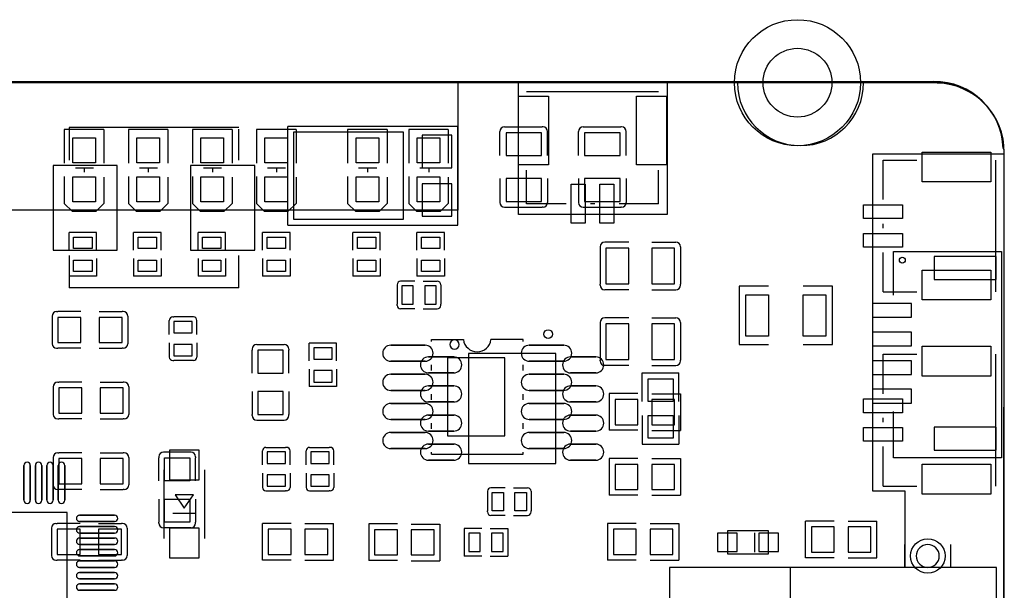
# Model space of a CAD drawing. Extents: x 1330 to 4875, y 412 to 2598.
# Tile 5 of 5: x 3184 to 4875, y 1618 to 2598. Entities that reach past the tile are written whole.
import ezdxf

# ---------------------------------------------------------------- set-up
doc = ezdxf.new("R2010")
doc.units = 9
doc.layers.get('0').update_dxf_attribs({"color": 5})
doc.layers.add('图层1', color=255, linetype='Continuous')

msp = doc.modelspace()

# ---------------------------------------------------------------- linework, layer by layer
at = {"color": 0}
for points in [[(1443.813, 2491.941), (1443.813, 2491.941), (4753.813, 2491.941)], [(4874.1349, 2372.5164), (4874.1349, 2372.5164), (4875.1029, 640.0434)]]:
    msp.add_lwpolyline(points, dxfattribs=at)
for points in [[(4760, 2490), (4760, 2490), (1450, 2490)], [(4054.843, 2474.923), (4054.843, 2474.923), (4281.216, 2474.923)], [(3261, 2409.5), (3261, 2409.5), (3261, 2351.5)], [(3329, 2409.5), (3329, 2409.5), (3261, 2409.5)], [(3560.669, 2412.795), (3560.669, 2412.795), (3269.331, 2412.795)], [(3269.331, 2412.795), (3269.331, 2412.795), (3269.331, 2356.935)], [(3329, 2409.5), (3329, 2409.5), (3329, 2351.5)], [(3371, 2409.5), (3371, 2409.5), (3371, 2351.5)], [(3439, 2409.5), (3439, 2409.5), (3371, 2409.5)], [(3439, 2409.5), (3439, 2409.5), (3439, 2351.5)], [(3481, 2409.5), (3481, 2409.5), (3481, 2351.5)], [(3549, 2409.5), (3549, 2409.5), (3481, 2409.5)], [(3549, 2409.5), (3549, 2409.5), (3549, 2351.5)], [(3560.669, 2356.935), (3560.669, 2356.935), (3560.669, 2410)], [(3591, 2409.5), (3591, 2409.5), (3591, 2351.5)], [(3659, 2409.5), (3659, 2409.5), (3591, 2409.5)], [(3644.596, 2245.355), (3644.596, 2245.355), (3644.596, 2414.645)], [(3936.9, 2414.645), (3936.9, 2414.645), (3644.9, 2414.645)], [(3659, 2409.5), (3659, 2409.5), (3659, 2351.5)], [(3747.429, 2409.5), (3747.429, 2409.5), (3747.429, 2351.5)], [(3815.429, 2409.5), (3815.429, 2409.5), (3747.429, 2409.5)], [(3815.429, 2409.5), (3815.429, 2409.5), (3815.429, 2351.5)], [(3852.429, 2409.5), (3852.429, 2409.5), (3852.429, 2351.5)], [(3920.429, 2409.5), (3920.429, 2409.5), (3852.429, 2409.5)], [(3920.429, 2409.5), (3920.429, 2409.5), (3920.429, 2351.5)], [(3936.9, 2245.355), (3936.9, 2245.355), (3936.9, 2414.645)], [(4009.055, 2364.685), (4009.055, 2364.685), (4009.055, 2406.023)], [(4016.931, 2413.899), (4016.931, 2413.899), (4018.503, 2413.899)], [(4017.719, 2413.899), (4017.719, 2413.899), (4018.503, 2413.899)], [(4018.503, 2413.899), (4018.503, 2413.899), (4081.497, 2413.898)], [(4083.07, 2413.898), (4083.07, 2413.898), (4081.497, 2413.898)], [(4090.945, 2364.685), (4090.945, 2364.685), (4090.945, 2406.023)], [(4144.055, 2364.683), (4144.055, 2364.683), (4144.055, 2406.021)], [(4151.931, 2413.897), (4151.931, 2413.897), (4153.503, 2413.897)], [(4152.719, 2413.897), (4152.719, 2413.897), (4153.503, 2413.897)], [(4153.503, 2413.897), (4153.503, 2413.897), (4216.497, 2413.896)], [(4218.07, 2413.896), (4218.07, 2413.896), (4216.497, 2413.896)], [(4225.945, 2364.683), (4225.945, 2364.683), (4225.945, 2406.021)], [(4874, 629), (4874, 629), (4875, 2367.126)], [(4667.01, 2289.245), (4667.01, 2289.245), (4667.01, 2356.93)], [(4667.01, 2356.93), (4667.01, 2356.93), (4724.835, 2356.93)], [(4859.923, 2356.929), (4859.923, 2356.929), (4859.923, 2130.556)], [(3311, 2343), (3311, 2343), (3280, 2343)], [(3295.313, 2343), (3295.313, 2343), (3295.313, 2336.096)], [(3421, 2343), (3421, 2343), (3390, 2343)], [(3405.313, 2343), (3405.313, 2343), (3405.313, 2336.096)], [(3531, 2343), (3531, 2343), (3500, 2343)], [(3515.313, 2343), (3515.313, 2343), (3515.313, 2336.096)], [(3641, 2343), (3641, 2343), (3610, 2343)], [(3625.313, 2343), (3625.313, 2343), (3625.313, 2336.096)], [(3797.429, 2343), (3797.429, 2343), (3766.429, 2343)], [(3781.742, 2343), (3781.742, 2343), (3781.742, 2336.096)], [(3902.429, 2343), (3902.429, 2343), (3871.429, 2343)], [(3886.742, 2343), (3886.742, 2343), (3886.742, 2336.096)], [(4054.842, 2282.01), (4054.842, 2282.01), (4054.842, 2339.835)], [(4281.216, 2282.01), (4281.216, 2282.01), (4281.216, 2339.835)], [(3261, 2328.5), (3261, 2328.5), (3261, 2282.5)], [(3329, 2327.5), (3329, 2327.5), (3329, 2282.5)], [(3371, 2328.5), (3371, 2328.5), (3371, 2282.5)], [(3439, 2327.5), (3439, 2327.5), (3439, 2282.5)], [(3481, 2328.5), (3481, 2328.5), (3481, 2282.5)], [(3549, 2327.5), (3549, 2327.5), (3549, 2282.5)], [(3591, 2328.5), (3591, 2328.5), (3591, 2282.5)], [(3659, 2327.5), (3659, 2327.5), (3659, 2282.5)], [(3747.429, 2328.5), (3747.429, 2328.5), (3747.429, 2282.5)], [(3815.429, 2327.5), (3815.429, 2327.5), (3815.429, 2282.5)], [(3852.429, 2328.5), (3852.429, 2328.5), (3852.429, 2282.5)], [(3920.429, 2327.5), (3920.429, 2327.5), (3920.429, 2282.5)], [(4009.055, 2325.315), (4009.055, 2325.315), (4009.055, 2283.977)], [(4090.945, 2325.315), (4090.945, 2325.315), (4090.945, 2283.977)], [(4144.055, 2325.313), (4144.055, 2325.313), (4144.055, 2283.975)], [(4225.945, 2325.313), (4225.945, 2325.313), (4225.945, 2283.975)], [(3329, 2282.5), (3315, 2268.5), (3275, 2268.5), (3261, 2282.5)], [(3439, 2282.5), (3425, 2268.5), (3385, 2268.5), (3371, 2282.5)], [(3549, 2282.5), (3535, 2268.5), (3495, 2268.5), (3481, 2282.5)], [(3659, 2282.5), (3645, 2268.5), (3605, 2268.5), (3591, 2282.5)], [(3815.429, 2282.5), (3801.429, 2268.5), (3761.429, 2268.5), (3747.429, 2282.5)], [(3920.429, 2282.5), (3906.429, 2268.5), (3866.429, 2268.5), (3852.429, 2282.5)], [(4016.931, 2276.101), (4016.931, 2276.101), (4018.503, 2276.101)], [(4018.503, 2276.101), (4018.503, 2276.101), (4081.496, 2276.101)], [(4122.527, 2282.01), (4122.527, 2282.01), (4054.842, 2282.01)], [(4083.069, 2276.101), (4083.069, 2276.101), (4081.496, 2276.101)], [(4151.931, 2276.099), (4151.931, 2276.099), (4153.503, 2276.099)], [(4153.503, 2276.099), (4153.503, 2276.099), (4216.496, 2276.099)], [(4171.727, 2282.01), (4171.727, 2282.01), (4164.327, 2282.01)], [(4281.216, 2282.01), (4281.216, 2282.01), (4213.527, 2282.01)], [(4218.069, 2276.099), (4218.069, 2276.099), (4216.496, 2276.099)], [(3316.48, 2232.407), (3316.48, 2232.407), (3269.234, 2232.407)], [(3269.234, 2202.092), (3269.234, 2202.092), (3269.234, 2232.407)], [(3316.48, 2202.092), (3316.48, 2202.092), (3316.48, 2232.407)], [(3427.194, 2232.407), (3427.194, 2232.407), (3379.948, 2232.407)], [(3379.948, 2202.092), (3379.948, 2202.092), (3379.948, 2232.407)], [(3427.194, 2202.092), (3427.194, 2202.092), (3427.194, 2232.407)], [(3537.909, 2232.407), (3537.909, 2232.407), (3490.663, 2232.407)], [(3490.663, 2202.092), (3490.663, 2202.092), (3490.663, 2232.407)], [(3537.909, 2202.092), (3537.909, 2202.092), (3537.909, 2232.407)], [(3648.623, 2232.407), (3648.623, 2232.407), (3601.377, 2232.407)], [(3601.377, 2202.092), (3601.377, 2202.092), (3601.377, 2232.407)], [(3644.57, 2245.355), (3644.57, 2245.355), (3936.57, 2245.355)], [(3648.623, 2202.092), (3648.623, 2202.092), (3648.623, 2232.407)], [(3803.623, 2232.407), (3803.623, 2232.407), (3756.377, 2232.407)], [(3756.377, 2202.092), (3756.377, 2202.092), (3756.377, 2232.407)], [(3803.623, 2202.092), (3803.623, 2202.092), (3803.623, 2232.407)], [(3913.623, 2232.407), (3913.623, 2232.407), (3866.377, 2232.407)], [(3866.377, 2202.092), (3866.377, 2202.092), (3866.377, 2232.407)], [(3913.623, 2202.092), (3913.623, 2202.092), (3913.623, 2232.407)], [(4667.01, 2240.045), (4667.01, 2240.045), (4667.01, 2247.445)], [(4230.315, 2215.945), (4230.315, 2215.945), (4188.977, 2215.945)], [(4269.685, 2215.945), (4269.685, 2215.945), (4311.023, 2215.945)], [(4181.101, 2208.069), (4181.101, 2208.069), (4181.101, 2206.497)], [(4181.101, 2206.497), (4181.101, 2206.497), (4181.101, 2143.504)], [(4318.899, 2206.497), (4318.899, 2206.497), (4318.898, 2143.503)], [(4318.899, 2208.069), (4318.899, 2208.069), (4318.899, 2206.497)], [(4318.899, 2207.281), (4318.899, 2207.281), (4318.899, 2206.497)], [(4667.01, 2130.556), (4667.01, 2130.556), (4667.01, 2198.245)], [(4685, 2125), (4685, 2200), (4870, 2200), (4870, 1845), (4685, 1845), (4685, 1925)], [(3269.234, 2187.918), (3269.234, 2187.918), (3269.234, 2157.603)], [(3269.331, 2193.065), (3269.331, 2193.065), (3269.331, 2137.205)], [(3316.48, 2187.918), (3316.48, 2187.918), (3316.48, 2157.603)], [(3379.948, 2187.918), (3379.948, 2187.918), (3379.948, 2157.603)], [(3427.194, 2187.918), (3427.194, 2187.918), (3427.194, 2157.603)], [(3490.663, 2187.918), (3490.663, 2187.918), (3490.663, 2157.603)], [(3537.909, 2187.918), (3537.909, 2187.918), (3537.909, 2157.603)], [(3560.669, 2137.205), (3560.669, 2137.205), (3560.669, 2193.065)], [(3601.377, 2187.918), (3601.377, 2187.918), (3601.377, 2157.603)], [(3648.623, 2187.918), (3648.623, 2187.918), (3648.623, 2157.603)], [(3756.377, 2187.918), (3756.377, 2187.918), (3756.377, 2157.603)], [(3803.623, 2187.918), (3803.623, 2187.918), (3803.623, 2157.603)], [(3866.377, 2187.918), (3866.377, 2187.918), (3866.377, 2157.603)], [(3913.623, 2187.918), (3913.623, 2187.918), (3913.623, 2157.603)], [(3316.48, 2157.603), (3316.48, 2157.603), (3269.234, 2157.603)], [(3427.194, 2157.603), (3427.194, 2157.603), (3379.948, 2157.603)], [(3537.909, 2157.603), (3537.909, 2157.603), (3490.663, 2157.603)], [(3648.623, 2157.603), (3648.623, 2157.603), (3601.377, 2157.603)], [(3803.623, 2157.603), (3803.623, 2157.603), (3756.377, 2157.603)], [(3862.915, 2148.621), (3862.915, 2148.621), (3838.504, 2148.621)], [(3913.623, 2157.603), (3913.623, 2157.603), (3866.377, 2157.603)], [(3877.09, 2148.621), (3877.09, 2148.621), (3901.496, 2148.621)], [(3560.669, 2137.205), (3560.669, 2137.205), (3269.331, 2137.205)], [(3832.6, 2142.717), (3832.6, 2142.717), (3832.6, 2140.747)], [(3832.6, 2140.747), (3832.6, 2140.747), (3832.6, 2109.252)], [(3907.405, 2142.712), (3907.405, 2142.712), (3907.405, 2140.747)], [(3907.405, 2140.747), (3907.405, 2140.747), (3907.405, 2109.252)], [(4181.101, 2141.931), (4181.101, 2141.931), (4181.101, 2143.504)], [(4230.315, 2134.055), (4230.315, 2134.055), (4188.977, 2134.055)], [(4269.685, 2134.055), (4269.685, 2134.055), (4311.023, 2134.055)], [(4318.898, 2141.93), (4318.898, 2141.93), (4318.898, 2143.503)], [(4470, 2140), (4420, 2140), (4420, 2040), (4470, 2040)], [(4530, 2040), (4580, 2040), (4580, 2140), (4530, 2140)], [(4667.01, 2130.556), (4667.01, 2130.556), (4724.835, 2130.556)], [(3247.913, 2096.497), (3247.913, 2096.497), (3249.882, 2096.497)], [(3289.248, 2096.497), (3289.248, 2096.497), (3249.882, 2096.497)], [(3320.747, 2096.497), (3320.747, 2096.497), (3360.118, 2096.497)], [(3362.087, 2096.497), (3362.087, 2096.497), (3360.118, 2096.497)], [(3832.6, 2107.279), (3832.6, 2107.279), (3832.6, 2109.252)], [(3862.915, 2101.375), (3862.915, 2101.375), (3838.504, 2101.375)], [(3877.09, 2101.375), (3877.09, 2101.375), (3901.496, 2101.375)], [(3907.405, 2107.284), (3907.405, 2107.284), (3907.405, 2109.252)], [(3240.039, 2088.623), (3240.039, 2088.623), (3240.039, 2041.378)], [(3369.961, 2088.623), (3369.961, 2088.623), (3369.961, 2041.378)], [(3441.375, 2057.085), (3441.375, 2057.085), (3441.375, 2081.496)], [(3447.279, 2087.4), (3447.279, 2087.4), (3449.252, 2087.4)], [(3480.747, 2087.4), (3480.747, 2087.4), (3449.252, 2087.4)], [(3482.717, 2087.4), (3482.717, 2087.4), (3480.747, 2087.4)], [(3488.621, 2057.085), (3488.621, 2057.085), (3488.621, 2081.496)], [(4230.315, 2085.747), (4230.315, 2085.747), (4188.977, 2085.747)], [(4269.685, 2085.747), (4269.685, 2085.747), (4311.023, 2085.747)], [(4181.101, 2077.871), (4181.101, 2077.871), (4181.101, 2076.299)], [(4181.101, 2076.299), (4181.101, 2076.299), (4181.101, 2013.306)], [(4318.899, 2076.299), (4318.899, 2076.299), (4318.898, 2013.305)], [(4318.899, 2077.871), (4318.899, 2077.871), (4318.899, 2076.299)], [(4318.899, 2077.083), (4318.899, 2077.083), (4318.899, 2076.299)], [(3891.26, 2045.192), (3891.26, 2045.192), (3891.26, 2048.425)], [(3891.26, 2048.425), (3891.26, 2048.425), (3946.378, 2048.425)], [(4048.74, 2048.425), (4048.74, 2048.425), (3993.622, 2048.425)], [(4048.74, 2045.193), (4048.74, 2045.193), (4048.74, 2048.425)], [(3247.914, 2033.503), (3247.914, 2033.503), (3249.882, 2033.503)], [(3289.248, 2033.503), (3289.248, 2033.503), (3249.882, 2033.503)], [(3320.747, 2033.503), (3320.747, 2033.503), (3360.118, 2033.503)], [(3362.086, 2033.503), (3362.086, 2033.503), (3360.118, 2033.503)], [(3441.375, 2042.91), (3441.375, 2042.91), (3441.375, 2018.504)], [(3488.621, 2042.91), (3488.621, 2042.91), (3488.621, 2018.504)], [(3583.503, 2032.087), (3583.503, 2032.087), (3583.503, 2030.118)], [(3583.503, 1990.747), (3583.503, 1990.747), (3583.503, 2030.118)], [(3591.377, 2039.961), (3591.377, 2039.961), (3638.622, 2039.961)], [(3646.497, 2032.086), (3646.497, 2032.086), (3646.497, 2030.118)], [(3646.497, 1990.747), (3646.497, 1990.747), (3646.497, 2030.118)], [(3728.623, 2042.397), (3728.623, 2042.397), (3681.377, 2042.397)], [(3681.377, 2012.082), (3681.377, 2012.082), (3681.377, 2042.397)], [(3728.623, 2012.082), (3728.623, 2012.082), (3728.623, 2042.397)], [(3447.284, 2012.595), (3447.284, 2012.595), (3449.252, 2012.595)], [(3480.747, 2012.595), (3480.747, 2012.595), (3449.252, 2012.595)], [(3482.712, 2012.595), (3482.712, 2012.595), (3480.747, 2012.595)], [(4181.101, 2011.733), (4181.101, 2011.733), (4181.101, 2013.306)], [(4318.898, 2011.732), (4318.898, 2011.732), (4318.898, 2013.305)], [(4667.01, 1955.5), (4667.01, 1955.5), (4667.01, 2023.185)], [(4667.01, 2023.185), (4667.01, 2023.185), (4724.835, 2023.185)], [(4859.923, 2023.184), (4859.923, 2023.184), (4859.923, 1796.811)], [(3681.377, 1997.908), (3681.377, 1997.908), (3681.377, 1967.593)], [(3728.623, 1997.908), (3728.623, 1997.908), (3728.623, 1967.593)], [(3891.26, 1995.192), (3891.26, 1995.192), (3891.26, 2004.808)], [(4048.74, 1995.193), (4048.74, 1995.193), (4048.74, 2004.807)], [(4230.315, 2003.857), (4230.315, 2003.857), (4188.977, 2003.857)], [(4269.685, 2003.857), (4269.685, 2003.857), (4311.023, 2003.857)], [(4253.302, 1941.837), (4253.302, 1941.837), (4253.302, 1991.048)], [(4253.302, 1991.048), (4253.302, 1991.048), (4316.296, 1991.048)], [(4316.296, 1941.837), (4316.296, 1941.837), (4316.296, 1991.048)], [(3241.772, 1967.238), (3241.772, 1967.238), (3241.772, 1919.993)], [(3249.646, 1975.112), (3249.646, 1975.112), (3251.615, 1975.112)], [(3290.981, 1975.112), (3290.981, 1975.112), (3251.615, 1975.112)], [(3322.48, 1975.112), (3322.48, 1975.112), (3361.851, 1975.112)], [(3363.82, 1975.112), (3363.82, 1975.112), (3361.851, 1975.112)], [(3371.694, 1967.238), (3371.694, 1967.238), (3371.694, 1919.993)], [(3728.623, 1967.593), (3728.623, 1967.593), (3681.377, 1967.593)], [(3583.503, 1959.248), (3583.503, 1959.248), (3583.503, 1919.882)], [(3646.497, 1959.248), (3646.497, 1959.248), (3646.497, 1919.882)], [(3891.26, 1945.192), (3891.26, 1945.192), (3891.26, 1954.808)], [(4048.74, 1945.193), (4048.74, 1945.193), (4048.74, 1954.807)], [(4246.044, 1955.549), (4246.044, 1955.549), (4196.833, 1955.549)], [(4196.833, 1955.549), (4196.833, 1955.549), (4196.833, 1892.555)], [(4269.689, 1955.348), (4269.689, 1955.348), (4318.903, 1955.348)], [(4318.903, 1955.348), (4318.903, 1955.348), (4318.903, 1892.354)], [(3249.647, 1912.118), (3249.647, 1912.118), (3251.615, 1912.118)], [(3290.981, 1912.118), (3290.981, 1912.118), (3251.615, 1912.118)], [(3322.48, 1912.118), (3322.48, 1912.118), (3361.851, 1912.118)], [(3363.819, 1912.118), (3363.819, 1912.118), (3361.851, 1912.118)], [(3583.503, 1917.913), (3583.503, 1917.913), (3583.503, 1919.882)], [(3646.497, 1917.914), (3646.497, 1917.914), (3646.497, 1919.882)], [(4253.503, 1918.192), (4253.503, 1918.192), (4253.503, 1868.978)], [(4316.497, 1918.192), (4316.497, 1918.192), (4316.497, 1868.978)], [(4667.01, 1906.3), (4667.01, 1906.3), (4667.01, 1913.7)], [(3591.377, 1910.039), (3591.377, 1910.039), (3638.622, 1910.039)], [(3891.26, 1895.192), (3891.26, 1895.192), (3891.26, 1904.808)], [(4048.74, 1895.193), (4048.74, 1895.193), (4048.74, 1904.807)], [(4246.044, 1892.555), (4246.044, 1892.555), (4196.833, 1892.555)], [(4269.689, 1892.354), (4269.689, 1892.354), (4318.903, 1892.354)], [(3607.288, 1863.247), (3607.288, 1863.247), (3609.253, 1863.247)], [(3609.253, 1863.247), (3609.253, 1863.247), (3640.748, 1863.247)], [(3642.716, 1863.247), (3642.716, 1863.247), (3640.748, 1863.247)], [(3682.288, 1863.247), (3682.288, 1863.247), (3684.253, 1863.247)], [(3684.253, 1863.247), (3684.253, 1863.247), (3715.748, 1863.247)], [(3717.716, 1863.247), (3717.716, 1863.247), (3715.748, 1863.247)], [(4253.503, 1868.978), (4253.503, 1868.978), (4316.497, 1868.978)], [(4667.01, 1796.811), (4667.01, 1796.811), (4667.01, 1864.5)], [(3241.772, 1845.853), (3241.772, 1845.853), (3241.772, 1798.608)], [(3249.646, 1853.727), (3249.646, 1853.727), (3251.615, 1853.727)], [(3290.981, 1853.727), (3290.981, 1853.727), (3251.615, 1853.727)], [(3322.48, 1853.727), (3322.48, 1853.727), (3361.851, 1853.727)], [(3363.82, 1853.727), (3363.82, 1853.727), (3361.851, 1853.727)], [(3371.694, 1845.853), (3371.694, 1845.853), (3371.694, 1798.608)], [(3423.503, 1847.086), (3423.503, 1847.086), (3423.503, 1845.118)], [(3423.503, 1805.747), (3423.503, 1805.747), (3423.503, 1845.118)], [(3478.623, 1854.961), (3478.623, 1854.961), (3431.378, 1854.961)], [(3486.497, 1847.087), (3486.497, 1847.087), (3486.497, 1845.118)], [(3486.497, 1805.747), (3486.497, 1805.747), (3486.497, 1845.118)], [(3601.379, 1832.932), (3601.379, 1832.932), (3601.379, 1857.338)], [(3648.625, 1832.932), (3648.625, 1832.932), (3648.625, 1857.338)], [(3676.379, 1832.932), (3676.379, 1832.932), (3676.379, 1857.338)], [(3723.625, 1832.932), (3723.625, 1832.932), (3723.625, 1857.338)], [(3891.26, 1851.575), (3891.26, 1851.575), (3891.26, 1854.808)], [(3891.26, 1851.575), (3891.26, 1851.575), (4048.74, 1851.575)], [(4048.74, 1851.575), (4048.74, 1851.575), (4048.74, 1854.807)], [(4246.044, 1844.044), (4246.044, 1844.044), (4196.833, 1844.044)], [(4196.833, 1844.044), (4196.833, 1844.044), (4196.833, 1781.05)], [(4269.689, 1843.843), (4269.689, 1843.843), (4318.903, 1843.843)], [(4318.903, 1843.843), (4318.903, 1843.843), (4318.903, 1780.849)], [(3431.686, 1824.897), (3431.686, 1824.897), (3431.686, 1706.787)], [(3502.552, 1706.787), (3502.552, 1706.787), (3502.552, 1824.897)], [(3601.379, 1818.757), (3601.379, 1818.757), (3601.379, 1794.346)], [(3648.625, 1818.757), (3648.625, 1818.757), (3648.625, 1794.346)], [(3676.379, 1818.757), (3676.379, 1818.757), (3676.379, 1794.346)], [(3723.625, 1818.757), (3723.625, 1818.757), (3723.625, 1794.346)], [(4017.91, 1793.621), (4017.91, 1793.621), (3993.504, 1793.621)], [(4032.085, 1793.621), (4032.085, 1793.621), (4056.496, 1793.621)], [(4667.01, 1796.811), (4667.01, 1796.811), (4724.835, 1796.811)], [(3249.647, 1790.733), (3249.647, 1790.733), (3251.615, 1790.733)], [(3290.981, 1790.733), (3290.981, 1790.733), (3251.615, 1790.733)], [(3322.48, 1790.733), (3322.48, 1790.733), (3361.851, 1790.733)], [(3363.819, 1790.733), (3363.819, 1790.733), (3361.851, 1790.733)], [(3483.119, 1781.842), (3483.119, 1781.842), (3451.119, 1781.842)], [(3451.119, 1781.842), (3451.119, 1781.842), (3467.119, 1758.842)], [(3467.119, 1758.842), (3467.119, 1758.842), (3483.119, 1781.842)], [(3607.283, 1788.442), (3607.283, 1788.442), (3609.253, 1788.442)], [(3609.253, 1788.442), (3609.253, 1788.442), (3640.748, 1788.442)], [(3642.721, 1788.442), (3642.721, 1788.442), (3640.748, 1788.442)], [(3682.283, 1788.442), (3682.283, 1788.442), (3684.253, 1788.442)], [(3684.253, 1788.442), (3684.253, 1788.442), (3715.748, 1788.442)], [(3717.721, 1788.442), (3717.721, 1788.442), (3715.748, 1788.442)], [(3987.595, 1787.712), (3987.595, 1787.712), (3987.595, 1785.747)], [(3987.595, 1785.747), (3987.595, 1785.747), (3987.595, 1754.252)], [(4062.4, 1787.717), (4062.4, 1787.717), (4062.4, 1785.747)], [(4062.4, 1785.747), (4062.4, 1785.747), (4062.4, 1754.252)], [(4246.044, 1781.05), (4246.044, 1781.05), (4196.833, 1781.05)], [(4269.689, 1780.849), (4269.689, 1780.849), (4318.903, 1780.849)], [(3423.503, 1774.248), (3423.503, 1774.248), (3423.503, 1734.882)], [(3486.497, 1774.248), (3486.497, 1774.248), (3486.497, 1734.882)], [(3487.119, 1749.842), (3487.119, 1749.842), (3447.119, 1749.842)], [(3987.595, 1752.284), (3987.595, 1752.284), (3987.595, 1754.252)], [(4017.91, 1746.375), (4017.91, 1746.375), (3993.504, 1746.375)], [(4032.085, 1746.375), (4032.085, 1746.375), (4056.496, 1746.375)], [(4062.4, 1752.279), (4062.4, 1752.279), (4062.4, 1754.252)], [(3246.765, 1732.339), (3246.765, 1732.339), (3248.734, 1732.339)], [(3288.1, 1732.339), (3288.1, 1732.339), (3248.734, 1732.339)], [(3319.599, 1732.339), (3319.599, 1732.339), (3358.97, 1732.339)], [(3360.939, 1732.339), (3360.939, 1732.339), (3358.97, 1732.339)], [(3423.503, 1732.914), (3423.503, 1732.914), (3423.503, 1734.882)], [(3478.623, 1725.039), (3478.623, 1725.039), (3431.378, 1725.039)], [(3486.497, 1732.913), (3486.497, 1732.913), (3486.497, 1734.882)], [(3601.097, 1669.345), (3601.097, 1669.345), (3601.097, 1732.339)], [(3650.311, 1732.339), (3650.311, 1732.339), (3601.097, 1732.339)], [(3673.956, 1732.138), (3673.956, 1732.138), (3723.167, 1732.138)], [(3723.167, 1669.144), (3723.167, 1669.144), (3723.167, 1732.138)], [(3833.163, 1731.698), (3833.163, 1731.698), (3783.952, 1731.698)], [(3783.952, 1731.698), (3783.952, 1731.698), (3783.952, 1668.704)], [(3856.808, 1731.497), (3856.808, 1731.497), (3906.022, 1731.497)], [(3906.022, 1731.497), (3906.022, 1731.497), (3906.022, 1668.503)], [(4243.163, 1732.54), (4243.163, 1732.54), (4193.952, 1732.54)], [(4193.952, 1732.54), (4193.952, 1732.54), (4193.952, 1669.546)], [(4266.808, 1732.339), (4266.808, 1732.339), (4316.022, 1732.339)], [(4316.022, 1732.339), (4316.022, 1732.339), (4316.022, 1669.345)], [(4533.978, 1673.503), (4533.978, 1673.503), (4533.978, 1736.497)], [(4583.192, 1736.497), (4583.192, 1736.497), (4533.978, 1736.497)], [(4606.837, 1736.296), (4606.837, 1736.296), (4656.048, 1736.296)], [(4656.048, 1673.302), (4656.048, 1673.302), (4656.048, 1736.296)], [(3238.891, 1724.465), (3238.891, 1724.465), (3238.891, 1677.22)], [(3368.813, 1724.465), (3368.813, 1724.465), (3368.813, 1677.22)], [(3947.603, 1723.623), (3947.603, 1723.623), (3947.603, 1676.377)], [(3977.918, 1723.623), (3977.918, 1723.623), (3947.603, 1723.623)], [(3992.092, 1723.623), (3992.092, 1723.623), (4022.407, 1723.623)], [(4022.407, 1723.623), (4022.407, 1723.623), (4022.407, 1676.377)], [(4446.005, 1716.54), (4446.005, 1706.51), (4446.005, 1706.51), (4446.005, 1683.07)], [(4704.33, 1656.85), (4704.33, 1656.85), (4704.33, 1696.22)], [(4783.07, 1656.85), (4783.07, 1656.85), (4783.07, 1696.22)], [(3977.918, 1676.377), (3977.918, 1676.377), (3947.603, 1676.377)], [(3992.092, 1676.377), (3992.092, 1676.377), (4022.407, 1676.377)], [(3246.766, 1669.345), (3246.766, 1669.345), (3248.734, 1669.345)], [(3288.1, 1669.345), (3288.1, 1669.345), (3248.734, 1669.345)], [(3319.599, 1669.345), (3319.599, 1669.345), (3358.97, 1669.345)], [(3360.938, 1669.345), (3360.938, 1669.345), (3358.97, 1669.345)], [(3650.311, 1669.345), (3650.311, 1669.345), (3601.097, 1669.345)], [(3673.956, 1669.144), (3673.956, 1669.144), (3723.167, 1669.144)], [(3833.163, 1668.704), (3833.163, 1668.704), (3783.952, 1668.704)], [(3856.808, 1668.503), (3856.808, 1668.503), (3906.022, 1668.503)], [(4243.163, 1669.546), (4243.163, 1669.546), (4193.952, 1669.546)], [(4266.808, 1669.345), (4266.808, 1669.345), (4316.022, 1669.345)], [(4583.192, 1673.503), (4583.192, 1673.503), (4533.978, 1673.503)], [(4606.837, 1673.302), (4606.837, 1673.302), (4656.048, 1673.302)]]:
    msp.add_lwpolyline(points)
for points in [[(4092.238, 2348.935), (4041.056, 2348.935), (4041.056, 2467.045), (4092.238, 2467.045)], [(4294.998, 2348.935), (4243.816, 2348.935), (4243.816, 2467.045), (4294.998, 2467.045)], [(3654.412, 2404.803), (3654.412, 2255.197), (3843.388, 2255.197), (3843.388, 2404.803)], [(4019.488, 2404.055), (4019.488, 2364.685), (4080.512, 2364.685), (4080.512, 2404.055)], [(4154.488, 2404.053), (4154.488, 2364.683), (4215.512, 2364.683), (4215.512, 2404.053)], [(3314.5, 2352), (3275.5, 2352), (3275.5, 2395), (3314.5, 2395)], [(3424.5, 2352), (3385.5, 2352), (3385.5, 2395), (3424.5, 2395)], [(3534.5, 2352), (3495.5, 2352), (3495.5, 2395), (3534.5, 2395)], [(3644.5, 2352), (3605.5, 2352), (3605.5, 2395), (3644.5, 2395)], [(3800.929, 2352), (3761.929, 2352), (3761.929, 2395), (3800.929, 2395)], [(3905.929, 2352), (3866.929, 2352), (3866.929, 2395), (3905.929, 2395)], [(3875.7, 2343.6), (3926.5, 2343.6), (3926.5, 2399.6), (3875.7, 2399.6)], [(4733.935, 2319.534), (4733.935, 2370.716), (4852.045, 2370.716), (4852.045, 2319.534)], [(3352.008, 2347.835), (3241.772, 2347.835), (3241.772, 2202.165), (3352.008, 2202.165)], [(3588.228, 2347.835), (3477.992, 2347.835), (3477.992, 2202.165), (3588.228, 2202.165)], [(3314.5, 2285), (3275.5, 2285), (3275.5, 2328), (3314.5, 2328)], [(3424.5, 2285), (3385.5, 2285), (3385.5, 2328), (3424.5, 2328)], [(3534.5, 2285), (3495.5, 2285), (3495.5, 2328), (3534.5, 2328)], [(3644.5, 2285), (3605.5, 2285), (3605.5, 2328), (3644.5, 2328)], [(3800.929, 2285), (3761.929, 2285), (3761.929, 2328), (3800.929, 2328)], [(3905.929, 2285), (3866.929, 2285), (3866.929, 2328), (3905.929, 2328)], [(3875.7, 2260.4), (3926.5, 2260.4), (3926.5, 2316.4), (3875.7, 2316.4)], [(4019.488, 2325.315), (4019.488, 2285.945), (4080.512, 2285.945), (4080.512, 2325.315)], [(4154.488, 2325.313), (4154.488, 2285.943), (4215.512, 2285.943), (4215.512, 2325.313)], [(4131.627, 2315.51), (4155.227, 2315.51), (4155.227, 2248.51), (4131.627, 2248.51)], [(4180.827, 2315.51), (4204.427, 2315.51), (4204.427, 2248.51), (4180.827, 2248.51)], [(4700.51, 2280.145), (4700.51, 2256.545), (4633.51, 2256.545), (4633.51, 2280.145)], [(3308.605, 2224.527), (3308.605, 2204.842), (3277.109, 2204.842), (3277.109, 2224.527)], [(3419.319, 2224.527), (3419.319, 2204.842), (3387.823, 2204.842), (3387.823, 2224.527)], [(3530.034, 2224.527), (3530.034, 2204.842), (3498.538, 2204.842), (3498.538, 2224.527)], [(3640.748, 2224.527), (3640.748, 2204.842), (3609.252, 2204.842), (3609.252, 2224.527)], [(3795.748, 2224.527), (3795.748, 2204.842), (3764.252, 2204.842), (3764.252, 2224.527)], [(3905.748, 2224.527), (3905.748, 2204.842), (3874.252, 2204.842), (3874.252, 2224.527)], [(4700.51, 2230.945), (4700.51, 2207.345), (4633.51, 2207.345), (4633.51, 2230.945)], [(4230.315, 2205.512), (4190.945, 2205.512), (4190.945, 2144.488), (4230.315, 2144.488)], [(4309.055, 2205.512), (4269.685, 2205.512), (4269.685, 2144.488), (4309.055, 2144.488)], [(3308.605, 2185.157), (3308.605, 2165.472), (3277.109, 2165.472), (3277.109, 2185.157)], [(3419.319, 2185.157), (3419.319, 2165.472), (3387.823, 2165.472), (3387.823, 2185.157)], [(3530.034, 2185.157), (3530.034, 2165.472), (3498.538, 2165.472), (3498.538, 2185.157)], [(3640.748, 2185.157), (3640.748, 2165.472), (3609.252, 2165.472), (3609.252, 2185.157)], [(3795.748, 2185.157), (3795.748, 2165.472), (3764.252, 2165.472), (3764.252, 2185.157)], [(3905.748, 2185.157), (3905.748, 2165.472), (3874.252, 2165.472), (3874.252, 2185.157)], [(4754.842, 2191.339), (4754.842, 2151.969), (4861.142, 2151.969), (4861.142, 2191.339)], [(4733.935, 2116.774), (4733.935, 2167.956), (4852.045, 2167.956), (4852.045, 2116.774)], [(3860.154, 2140.745), (3840.469, 2140.745), (3840.469, 2109.249), (3860.154, 2109.249)], [(3899.524, 2140.745), (3879.839, 2140.745), (3879.839, 2109.249), (3899.524, 2109.249)], [(4431.103, 2125.45), (4470.473, 2125.45), (4470.473, 2054.55), (4431.103, 2054.55)], [(4529.528, 2125.45), (4568.898, 2125.45), (4568.898, 2054.55), (4529.528, 2054.55)], [(4648.543, 2110.63), (4648.543, 2087.008), (4715.473, 2087.008), (4715.473, 2110.63)], [(3289.247, 2086.654), (3249.877, 2086.654), (3249.877, 2043.346), (3289.247, 2043.346)], [(3360.117, 2086.654), (3320.747, 2086.654), (3320.747, 2043.346), (3360.117, 2043.346)], [(3480.745, 2059.846), (3480.745, 2079.531), (3449.249, 2079.531), (3449.249, 2059.846)], [(4230.315, 2075.314), (4190.945, 2075.314), (4190.945, 2014.29), (4230.315, 2014.29)], [(4309.055, 2075.314), (4269.685, 2075.314), (4269.685, 2014.29), (4309.055, 2014.29)], [(4648.543, 2061.417), (4648.543, 2037.795), (4715.473, 2037.795), (4715.473, 2061.417)], [(3480.745, 2020.476), (3480.745, 2040.161), (3449.249, 2040.161), (3449.249, 2020.476)], [(3593.346, 2030.117), (3593.346, 1990.747), (3636.654, 1990.747), (3636.654, 2030.117)], [(3720.748, 2014.843), (3720.748, 2034.528), (3689.252, 2034.528), (3689.252, 2014.843)], [(3821.4725, 2038.7795), (3821.4725, 2038.7795), (3880.5275, 2038.7795)], [(4059.4725, 2038.7795), (4059.4725, 2038.7795), (4118.5275, 2038.7795)], [(4733.935, 1985.789), (4733.935, 2036.971), (4852.045, 2036.971), (4852.045, 1985.789)], [(3929.6535, 2018.7795), (3929.6535, 2018.7795), (3886.3465, 2018.7795)], [(4017.213, 2016.929), (3918.787, 2016.929), (3918.787, 1883.071), (4017.213, 1883.071)], [(4085.12, 2024.49), (3955, 2024.49), (3955, 1835.51), (4105, 1835.51), (4105, 2024.49), (4085.12, 2024.49)], [(4173.6535, 2018.7795), (4173.6535, 2018.7795), (4130.3465, 2018.7795)], [(4648.543, 2012.205), (4648.543, 1988.583), (4715.473, 1988.583), (4715.473, 2012.205)], [(3720.748, 1975.473), (3720.748, 1995.158), (3689.252, 1995.158), (3689.252, 1975.473)], [(3821.4725, 2011.2205), (3821.4725, 2011.2205), (3880.5275, 2011.2205)], [(4059.4725, 2011.2205), (4059.4725, 2011.2205), (4118.5275, 2011.2205)], [(3821.4725, 1988.7795), (3821.4725, 1988.7795), (3880.5275, 1988.7795)], [(3929.6535, 1991.2205), (3929.6535, 1991.2205), (3886.3465, 1991.2205)], [(4059.4725, 1988.7795), (4059.4725, 1988.7795), (4118.5275, 1988.7795)], [(4173.6535, 1991.2205), (4173.6535, 1991.2205), (4130.3465, 1991.2205)], [(4263.346, 1941.814), (4263.346, 1981.184), (4306.654, 1981.184), (4306.654, 1941.814)], [(3290.98, 1965.269), (3251.61, 1965.269), (3251.61, 1921.961), (3290.98, 1921.961)], [(3361.85, 1965.269), (3322.48, 1965.269), (3322.48, 1921.961), (3361.85, 1921.961)], [(3821.4725, 1961.2205), (3821.4725, 1961.2205), (3880.5275, 1961.2205)], [(3929.6535, 1968.7795), (3929.6535, 1968.7795), (3886.3465, 1968.7795)], [(4059.4725, 1961.2205), (4059.4725, 1961.2205), (4118.5275, 1961.2205)], [(4173.6535, 1968.7795), (4173.6535, 1968.7795), (4130.3465, 1968.7795)], [(4648.543, 1962.992), (4648.543, 1939.37), (4715.473, 1939.37), (4715.473, 1962.992)], [(3593.346, 1959.247), (3593.346, 1919.877), (3636.654, 1919.877), (3636.654, 1959.247)], [(4246.067, 1945.505), (4206.697, 1945.505), (4206.697, 1902.197), (4246.067, 1902.197)], [(4309.059, 1945.505), (4269.689, 1945.505), (4269.689, 1902.197), (4309.059, 1902.197)], [(4700.51, 1946.4), (4700.51, 1922.8), (4633.51, 1922.8), (4633.51, 1946.4)], [(3821.4725, 1938.7795), (3821.4725, 1938.7795), (3880.5275, 1938.7795)], [(3929.6535, 1941.2205), (3929.6535, 1941.2205), (3886.3465, 1941.2205)], [(4059.4725, 1938.7795), (4059.4725, 1938.7795), (4118.5275, 1938.7795)], [(4173.6535, 1941.2205), (4173.6535, 1941.2205), (4130.3465, 1941.2205)], [(3821.4725, 1911.2205), (3821.4725, 1911.2205), (3880.5275, 1911.2205)], [(3929.6535, 1918.7795), (3929.6535, 1918.7795), (3886.3465, 1918.7795)], [(4059.4725, 1911.2205), (4059.4725, 1911.2205), (4118.5275, 1911.2205)], [(4173.6535, 1918.7795), (4173.6535, 1918.7795), (4130.3465, 1918.7795)], [(4263.346, 1878.822), (4263.346, 1918.192), (4306.654, 1918.192), (4306.654, 1878.822)], [(4700.51, 1897.2), (4700.51, 1873.6), (4633.51, 1873.6), (4633.51, 1897.2)], [(4754.842, 1898.031), (4754.842, 1858.661), (4861.142, 1858.661), (4861.142, 1898.031)], [(3821.4725, 1888.7795), (3821.4725, 1888.7795), (3880.5275, 1888.7795)], [(3929.6535, 1891.2205), (3929.6535, 1891.2205), (3886.3465, 1891.2205)], [(4059.4725, 1888.7795), (4059.4725, 1888.7795), (4118.5275, 1888.7795)], [(4173.6535, 1891.2205), (4173.6535, 1891.2205), (4130.3465, 1891.2205)], [(3821.4725, 1861.2205), (3821.4725, 1861.2205), (3880.5275, 1861.2205)], [(3929.6535, 1868.7795), (3929.6535, 1868.7795), (3886.3465, 1868.7795)], [(4059.4725, 1861.2205), (4059.4725, 1861.2205), (4118.5275, 1861.2205)], [(4173.6535, 1868.7795), (4173.6535, 1868.7795), (4130.3465, 1868.7795)], [(3290.98, 1843.884), (3251.61, 1843.884), (3251.61, 1800.576), (3290.98, 1800.576)], [(3361.85, 1843.884), (3322.48, 1843.884), (3322.48, 1800.576), (3361.85, 1800.576)], [(3476.654, 1845.117), (3476.654, 1805.747), (3433.346, 1805.747), (3433.346, 1845.117)], [(3492.71, 1807.18), (3492.71, 1858.362), (3441.528, 1858.362), (3441.528, 1807.18)], [(3609.255, 1855.366), (3609.255, 1835.681), (3640.751, 1835.681), (3640.751, 1855.366)], [(3684.255, 1855.366), (3684.255, 1835.681), (3715.751, 1835.681), (3715.751, 1855.366)], [(3191.658, 1832.161), (3191.658, 1832.161), (3191.658, 1772.319)], [(3202.682, 1832.161), (3202.682, 1832.161), (3202.682, 1772.319)], [(3211.338, 1832.161), (3211.338, 1832.161), (3211.338, 1772.319)], [(3222.362, 1832.161), (3222.362, 1832.161), (3222.362, 1772.319)], [(3231.028, 1832.161), (3231.028, 1832.161), (3231.028, 1772.319)], [(3242.052, 1832.161), (3242.052, 1832.161), (3242.052, 1772.319)], [(3250.708, 1832.161), (3250.708, 1832.161), (3250.708, 1772.319)], [(3261.732, 1832.161), (3261.732, 1832.161), (3261.732, 1772.319)], [(3929.6535, 1841.2205), (3929.6535, 1841.2205), (3886.3465, 1841.2205)], [(4173.6535, 1841.2205), (4173.6535, 1841.2205), (4130.3465, 1841.2205)], [(4246.067, 1834), (4206.697, 1834), (4206.697, 1790.692), (4246.067, 1790.692)], [(4309.059, 1834), (4269.689, 1834), (4269.689, 1790.692), (4309.059, 1790.692)], [(4733.935, 1783.029), (4733.935, 1834.211), (4852.045, 1834.211), (4852.045, 1783.029)], [(3609.255, 1815.996), (3609.255, 1796.311), (3640.751, 1796.311), (3640.751, 1815.996)], [(3684.255, 1815.996), (3684.255, 1796.311), (3715.751, 1796.311), (3715.751, 1815.996)], [(3995.476, 1785.745), (4015.161, 1785.745), (4015.161, 1754.249), (3995.476, 1754.249)], [(4034.846, 1785.745), (4054.531, 1785.745), (4054.531, 1754.249), (4034.846, 1754.249)], [(3476.654, 1774.247), (3476.654, 1734.877), (3433.346, 1734.877), (3433.346, 1774.247)], [(2773.937, 1751.063), (2773.937, 1258.937), (3266.063, 1258.937), (3266.063, 1751.063), (2773.937, 1751.063)], [(3347.161, 1746.732), (3347.161, 1746.732), (3287.319, 1746.732)], [(3347.161, 1735.708), (3347.161, 1735.708), (3287.319, 1735.708)], [(3347.161, 1727.052), (3347.161, 1727.052), (3287.319, 1727.052)], [(3492.71, 1673.322), (3492.71, 1724.504), (3441.528, 1724.504), (3441.528, 1673.322)], [(4543.822, 1683.346), (4583.192, 1683.346), (4583.192, 1726.654), (4543.822, 1726.654)], [(4606.814, 1683.346), (4646.184, 1683.346), (4646.184, 1726.654), (4606.814, 1726.654)], [(3288.099, 1722.496), (3248.729, 1722.496), (3248.729, 1679.188), (3288.099, 1679.188)], [(3347.161, 1716.028), (3347.161, 1716.028), (3287.319, 1716.028)], [(3358.969, 1722.496), (3319.599, 1722.496), (3319.599, 1679.188), (3358.969, 1679.188)], [(3610.941, 1679.188), (3650.311, 1679.188), (3650.311, 1722.496), (3610.941, 1722.496)], [(3673.933, 1679.188), (3713.303, 1679.188), (3713.303, 1722.496), (3673.933, 1722.496)], [(3833.186, 1721.654), (3793.816, 1721.654), (3793.816, 1678.346), (3833.186, 1678.346)], [(3896.178, 1721.654), (3856.808, 1721.654), (3856.808, 1678.346), (3896.178, 1678.346)], [(3975.157, 1715.748), (3955.472, 1715.748), (3955.472, 1684.252), (3975.157, 1684.252)], [(4014.527, 1715.748), (3994.842, 1715.748), (3994.842, 1684.252), (4014.527, 1684.252)], [(4243.186, 1722.496), (4203.816, 1722.496), (4203.816, 1679.188), (4243.186, 1679.188)], [(4306.178, 1722.496), (4266.808, 1722.496), (4266.808, 1679.188), (4306.178, 1679.188)], [(4382.833, 1684.252), (4416.297, 1684.252), (4416.297, 1715.748), (4382.833, 1715.748)], [(4470.435, 1719.68), (4399.565, 1719.68), (4399.565, 1680.31), (4470.435, 1680.31), (4470.435, 1719.68)], [(4487.165, 1715.748), (4453.701, 1715.748), (4453.701, 1684.252), (4487.165, 1684.252)], [(3347.161, 1707.362), (3347.161, 1707.362), (3287.319, 1707.362)], [(3347.161, 1696.338), (3347.161, 1696.338), (3287.319, 1696.338)], [(3347.161, 1687.682), (3347.161, 1687.682), (3287.319, 1687.682)], [(3347.161, 1676.658), (3347.161, 1676.658), (3287.319, 1676.658)], [(4724.02, 1676.535), (4724.02, 1676.535), (4724.02, 1676.545)], [(4763.38, 1676.535), (4763.38, 1676.535), (4763.38, 1676.545)], [(3347.161, 1667.992), (3347.161, 1667.992), (3287.319, 1667.992)], [(3347.161, 1656.968), (3347.161, 1656.968), (3287.319, 1656.968)], [(3347.161, 1648.312), (3347.161, 1648.312), (3287.319, 1648.312)], [(4861.81, 1263.15), (4861.81, 1656.85), (4783.07, 1656.85), (4704.33, 1656.85), (4507.48, 1656.85), (4507.48, 1597.79), (4507.48, 1519.06), (4507.48, 1400.94), (4507.48, 1322.21), (4507.48, 1263.15), (4704.33, 1263.15), (4783.07, 1263.15), (4861.81, 1263.15)], [(3347.161, 1637.288), (3347.161, 1637.288), (3287.319, 1637.288)], [(3347.161, 1628.622), (3347.161, 1628.622), (3287.319, 1628.622)], [(3347.161, 1617.598), (3347.161, 1617.598), (3287.319, 1617.598)]]:
    msp.add_lwpolyline(points, close=True)
for centre, radius in [((4520, 2490), 108.2675), ((4520, 2490), 59.055), ((4700, 2185), 5), ((4092, 2058), 7.5), ((4743.7, 1676.54), 29.685)]:
    msp.add_circle(centre, radius)
for centre, radius, start, end in [((4525.1029, 2490.0434), 108.2675, 180, 0), ((4755.0166, 2373.8922), 118.11, 1.4845185, 90.5843884), ((4756.3065, 2371.9945), 118.11, 1.4845185, 90.5843884)]:
    msp.add_arc(centre, radius, start, end, dxfattribs=at)
for centre, radius, start, end in [((4756.8961, 2371.2046), 118.11, 359.4156116, 88.5154815), ((4016.931, 2406.023), 7.876, 90, 180), ((4083.07, 2406.023), 7.875, 0, 90), ((4151.931, 2406.021), 7.876, 90, 180), ((4218.07, 2406.021), 7.875, 0, 90), ((4016.931, 2283.977), 7.876, 180, 270), ((4083.069, 2283.977), 7.876, 270, 0), ((4151.931, 2283.975), 7.876, 180, 270), ((4218.069, 2283.975), 7.876, 270, 0), ((4188.977, 2208.069), 7.876, 90, 180), ((4311.023, 2208.069), 7.876, 360, 90), ((3838.504, 2142.717), 5.904, 90, 180), ((3901.496, 2142.712), 5.909, 0, 90), ((4188.977, 2141.931), 7.876, 180, 270), ((4311.023, 2141.93), 7.875, 270, 0), ((3247.913, 2088.623), 7.874, 90, 180), ((3362.087, 2088.623), 7.874, 0, 90), ((3838.504, 2107.279), 5.904, 180, 270), ((3901.496, 2107.284), 5.909, 270, 0), ((3447.279, 2081.496), 5.904, 90, 180), ((3482.717, 2081.496), 5.904, 0, 90), ((4188.977, 2077.871), 7.876, 90, 180), ((4311.023, 2077.871), 7.876, 360, 90), ((3931.1262, 2039.95), 7.874, 0.3638314, 359.6361686), ((3970, 2051.2711), 23.774, 186.9362759, 353.0637241), ((3247.914, 2041.378), 7.875, 180, 270), ((3362.086, 2041.378), 7.875, 270, 0), ((3591.377, 2032.087), 7.874, 90, 180), ((3638.622, 2032.086), 7.875, 0, 90), ((3821.4725, 2025), 13.7795, 450, 270), ((3880.5275, 2025), 13.7795, 270, 450), ((4059.4725, 2025), 13.7795, 450, 270), ((4118.5275, 2025), 13.7795, 270, 450), ((3447.284, 2018.504), 5.909, 180, 270), ((3482.712, 2018.504), 5.909, 270, 0), ((3886.3465, 2005), 13.7795, 90, 270), ((3929.6535, 2005), 13.7795, 270, 90), ((4130.3465, 2005), 13.7795, 90, 270), ((4173.6535, 2005), 13.7795, 270, 90), ((4188.977, 2011.733), 7.876, 180, 270), ((4311.023, 2011.732), 7.875, 270, 0), ((3821.4725, 1975), 13.7795, 450, 270), ((3880.5275, 1975), 13.7795, 270, 450), ((4059.4725, 1975), 13.7795, 450, 270), ((4118.5275, 1975), 13.7795, 270, 450), ((3249.646, 1967.238), 7.874, 90, 180), ((3363.82, 1967.238), 7.874, 0, 90), ((3886.3465, 1955), 13.7795, 90, 270), ((3929.6535, 1955), 13.7795, 270, 90), ((4130.3465, 1955), 13.7795, 90, 270), ((4173.6535, 1955), 13.7795, 270, 90), ((3821.4725, 1925), 13.7795, 450, 270), ((3880.5275, 1925), 13.7795, 270, 450), ((4059.4725, 1925), 13.7795, 450, 270), ((4118.5275, 1925), 13.7795, 270, 450), ((3249.647, 1919.993), 7.875, 180, 270), ((3363.819, 1919.993), 7.875, 270, 0), ((3591.377, 1917.913), 7.874, 180, 270), ((3638.622, 1917.914), 7.875, 270, 360), ((3886.3465, 1905), 13.7795, 90, 270), ((3929.6535, 1905), 13.7795, 270, 90), ((4130.3465, 1905), 13.7795, 90, 270), ((4173.6535, 1905), 13.7795, 270, 90), ((3821.4725, 1875), 13.7795, 450, 270), ((3880.5275, 1875), 13.7795, 270, 450), ((4059.4725, 1875), 13.7795, 450, 270), ((4118.5275, 1875), 13.7795, 270, 450), ((3607.288, 1857.338), 5.909, 90, 180), ((3642.716, 1857.338), 5.909, 0, 90), ((3682.288, 1857.338), 5.909, 90, 180), ((3717.716, 1857.338), 5.909, 0, 90), ((3886.3465, 1855), 13.7795, 90, 270), ((3929.6535, 1855), 13.7795, 270, 90), ((4130.3465, 1855), 13.7795, 90, 270), ((4173.6535, 1855), 13.7795, 270, 90), ((3249.646, 1845.853), 7.874, 90, 180), ((3363.82, 1845.853), 7.874, 0, 90), ((3431.378, 1847.086), 7.875, 90, 180), ((3478.623, 1847.087), 7.874, 0, 90), ((3197.17, 1832.161), 5.512, 360, 180), ((3216.85, 1832.161), 5.512, 360, 180), ((3236.54, 1832.161), 5.512, 360, 180), ((3256.22, 1832.161), 5.512, 360, 180), ((3249.647, 1798.608), 7.875, 180, 270), ((3363.819, 1798.608), 7.875, 270, 0), ((3607.283, 1794.346), 5.904, 180, 270), ((3642.721, 1794.346), 5.904, 270, 0), ((3682.283, 1794.346), 5.904, 180, 270), ((3717.721, 1794.346), 5.904, 270, 0), ((3993.504, 1787.712), 5.909, 90, 180), ((4056.496, 1787.717), 5.904, 360, 90), ((3197.17, 1772.319), 5.512, 180, 360), ((3216.85, 1772.319), 5.512, 180, 360), ((3236.54, 1772.319), 5.512, 180, 360), ((3256.22, 1772.319), 5.512, 180, 360), ((3287.319, 1741.22), 5.512, 90, 270), ((3347.161, 1741.22), 5.512, 270, 90), ((3993.504, 1752.284), 5.909, 180, 270), ((4056.496, 1752.279), 5.904, 270, 0), ((3246.765, 1724.465), 7.874, 90, 180), ((3287.319, 1721.54), 5.512, 90, 270), ((3347.161, 1721.54), 5.512, 270, 90), ((3360.939, 1724.465), 7.874, 0, 90), ((3431.378, 1732.914), 7.875, 180, 270), ((3478.623, 1732.913), 7.874, 270, 360), ((3287.319, 1701.85), 5.512, 90, 270), ((3347.161, 1701.85), 5.512, 270, 90), ((4743.7, 1676.545), 19.68, 360, 540), ((3246.766, 1677.22), 7.875, 180, 270), ((3287.319, 1682.17), 5.512, 90, 270), ((3347.161, 1682.17), 5.512, 270, 90), ((3360.938, 1677.22), 7.875, 270, 0), ((4743.7, 1676.535), 19.68, 540, 360), ((3287.319, 1662.48), 5.512, 90, 270), ((3347.161, 1662.48), 5.512, 270, 90), ((3287.319, 1642.8), 5.512, 90, 270), ((3347.161, 1642.8), 5.512, 270, 90), ((3287.319, 1623.11), 5.512, 90, 270), ((3347.161, 1623.11), 5.512, 270, 90)]:
    msp.add_arc(centre, radius, start, end)
at = {"layer": '图层1'}
for p, q in [((4875, 2367.126), (4648.5882, 2367.2563)), ((4648.5882, 2367.2563), (4648.5882, 1788.4975)), ((4648.5882, 1788.4975), (4704.33, 1788.4975)), ((4704.33, 1788.4975), (4704.33, 1656.85)), ((4704.33, 1656.85), (4300.3452, 1656.85)), ((4300.3452, 1656.85), (4300.3452, 1263.15))]:
    msp.add_line(p, q, dxfattribs=at)
for points in [[(2776, 2491.941), (3936.57, 2491.941), (3936.57, 2270.6402), (2776, 2270.6402)], [(4041.056, 2491.941), (4296.1579, 2491.941), (4296.1579, 2263.2096), (4041.056, 2263.2096)]]:
    msp.add_lwpolyline(points, close=True, dxfattribs=at)

doc.saveas('drawing.dxf')
